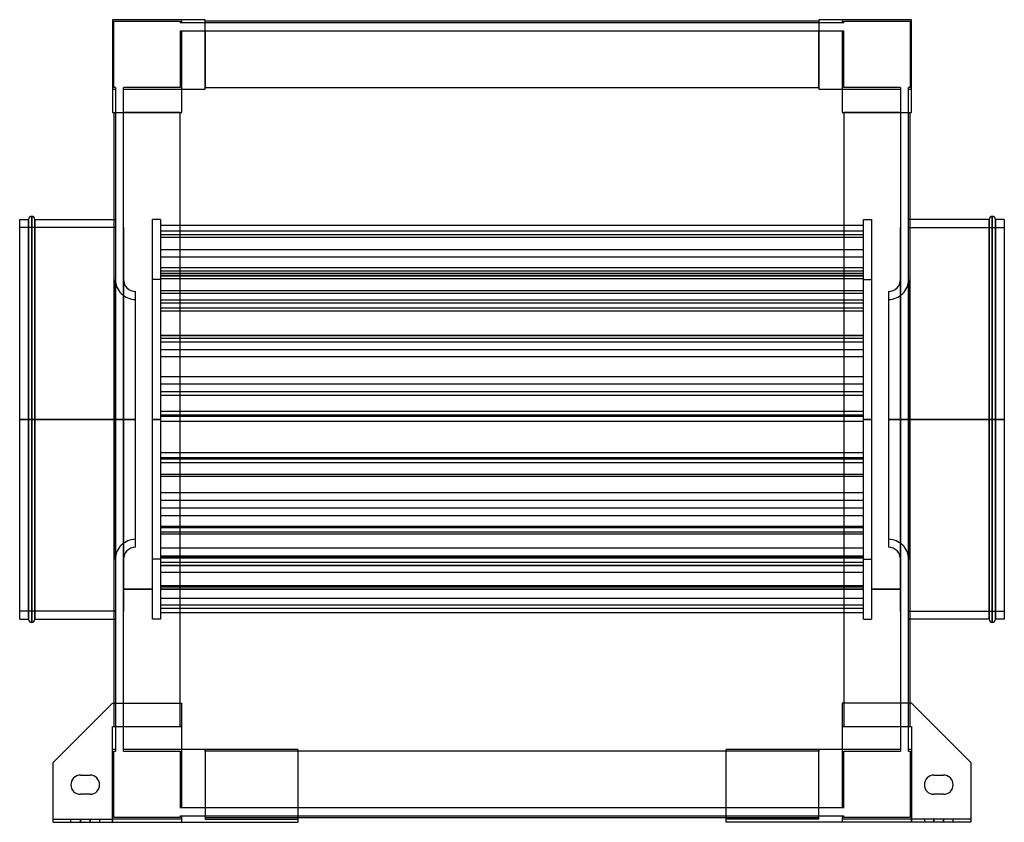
# Model space of a CAD drawing. Header units: millimetres. Extents: x -308 to 308, y -252 to 250.
import ezdxf

# ---------------------------------------------------------------- set-up
doc = ezdxf.new("R2010")
doc.units = ezdxf.units.MM
doc.layers.add('MAIN-1', color=7, linetype='Continuous')
doc.layers.add('MAIN-2', color=7, linetype='Continuous')

msp = doc.modelspace()

# ---------------------------------------------------------------- linework, layer by layer
at = {"layer": 'MAIN-1'}
for p, q in [((-192, 250), (-250, 250)), ((-250, 250), (-250, 192)), ((-192, 206.5), (-192, 250)), ((192, 249), (-192, 249)), ((192, 250), (192, 206.5)), ((250, 250), (192, 250)), ((250, 192), (250, 250)), ((-206.5, 192), (-206.5, 206.5)), ((-206.5, 206.5), (-192, 206.5)), ((-192, 207.5), (192, 207.5)), ((192, 206.5), (206.5, 206.5)), ((206.5, 206.5), (206.5, 192)), ((-250, 192), (-206.5, 192)), ((-249, 192), (-249, -177.5)), ((-207.5, -177.5), (-207.5, 192)), ((206.5, 192), (250, 192)), ((207.5, 192), (207.5, -177.5)), ((249, -177.5), (249, 192)), ((-308, 0), (-308, 125)), ((-308, 125), (-302.5, 125)), ((-302.5, 0), (-302.5, 125)), ((-300.5, 0), (-300.5, 127)), ((-298.5, 125), (-298.5, 0)), ((-298.5, 125), (-249, 125)), ((298.5, 125), (249, 125)), ((298.5, 0), (298.5, 125)), ((300.5, 127), (300.5, 0)), ((302.5, 125), (302.5, 0)), ((308, 125), (302.5, 125)), ((308, 125), (308, 0)), ((-298.5, 0), (-298.5, -125)), ((298.5, 0), (249, 0)), ((298.5, 0), (300.5, 0)), ((300.5, 0), (300.5, -127)), ((302.5, 0), (300.5, 0)), ((308, 0), (302.5, 0)), ((302.5, 0), (302.5, -125)), ((308, 0), (308, -125)), ((-302.5, 0), (-308, 0)), ((-308, -125), (-308, 0)), ((-300.5, 0), (-302.5, 0)), ((-302.5, -125), (-302.5, 0)), ((-298.5, 0), (-300.5, 0)), ((-300.5, -127), (-300.5, 0)), ((-249, 0), (-298.5, 0)), ((298.5, -125), (298.5, 0)), ((-308, -125), (-302.5, -125)), ((-298.5, -125), (-249, -125)), ((298.5, -125), (249, -125)), ((308, -125), (302.5, -125)), ((-250, -177.5), (-287, -214.5)), ((-250, -177.5), (-206.5, -177.5)), ((-206.5, -206.5), (-206.5, -177.5)), ((250, -177.5), (206.5, -177.5)), ((206.5, -177.5), (206.5, -206.5)), ((287, -214.5), (250, -177.5)), ((-134, -206.5), (-206.5, -206.5)), ((-134, -206.5), (-134, -252)), ((134, -207.5), (-134, -207.5)), ((206.5, -206.5), (134, -206.5)), ((134, -252), (134, -206.5)), ((-287, -252), (-287, -214.5)), ((287, -214.5), (287, -252)), ((-270, -222.5), (-264, -222.5)), ((264, -222.5), (270, -222.5)), ((-264, -234.5), (-270, -234.5)), ((270, -234.5), (264, -234.5)), ((-287, -252), (-134, -252)), ((-134, -249), (134, -249)), ((287, -252), (134, -252))]:
    msp.add_line(p, q, dxfattribs=at)
for centre, radius, start, end in [((-300.5, 125), 2, 89.99998, 180.00002), ((-300.5, 125), 2, 0, 89.99998), ((300.5, 125), 2, 89.99998, 180.00002), ((300.5, 125), 2, 0, 89.99998), ((-300.5, -125), 2, 180.00002, 270.00002), ((-300.5, -125), 2, 270.00002, 0), ((300.5, -125), 2, 180.00002, 270.00002), ((300.5, -125), 2, 270.00002, 0), ((-270, -228.5), 6, 89.99998, 180.00002), ((-264, -228.5), 6, 0, 89.99998), ((264, -228.5), 6, 89.99998, 180.00002), ((270, -228.5), 6, 0, 89.99998), ((-270, -228.5), 6, 180.00002, 270.00002), ((-264, -228.5), 6, 270.00002, 0), ((264, -228.5), 6, 180.00002, 270.00002), ((270, -228.5), 6, 270.00002, 0)]:
    msp.add_arc(centre, radius, start, end, dxfattribs=at)
at = {"layer": 'MAIN-2'}
for p, q in [((-250, 250), (-250, 250)), ((-250, 250), (-250, 250)), ((-249, 249), (-207.5, 249)), ((-249, 207.5), (-249, 249)), ((-249, 249), (-249, 249)), ((-207.5, 249), (-207.5, 248)), ((-207.5, 249), (-207.5, 249)), ((-207.5, 248), (-207.5, 248)), ((-206.5, 248), (-207.5, 248)), ((-206.5, 248), (-206.5, 250)), ((-206.5, 250), (-206.5, 250)), ((-206.5, 250), (-206.5, 250)), ((-206.5, 248), (-206.5, 248)), ((-206.5, 248), (-206.5, 248)), ((-192, 248), (-206.5, 248)), ((-192, 250), (-192, 250)), ((-192, 250), (-192, 250)), ((-192, 249), (-192, 249)), ((-192, 249), (-192, 249)), ((-192, 248), (-192, 248)), ((-192, 248), (-192, 248)), ((192, 248), (-192, 248)), ((192, 250), (192, 250)), ((192, 250), (192, 250)), ((192, 249), (192, 249)), ((192, 249), (192, 249)), ((192, 248), (192, 248)), ((192, 248), (192, 248)), ((206.5, 248), (192, 248)), ((206.5, 250), (206.5, 248)), ((206.5, 250), (206.5, 250)), ((206.5, 250), (206.5, 250)), ((207.5, 248), (206.5, 248)), ((206.5, 248), (206.5, 248)), ((206.5, 248), (206.5, 248)), ((207.5, 249), (249, 249)), ((207.5, 248), (207.5, 249)), ((207.5, 249), (207.5, 249)), ((207.5, 248), (207.5, 248)), ((249, 249), (249, 207.5)), ((249, 249), (249, 249)), ((250, 250), (250, 250)), ((250, 250), (250, 250)), ((-207.5, 243), (-207.5, 207.5)), ((-207.5, 243), (-206.5, 243)), ((-207.5, 243), (-207.5, 243)), ((-206.5, 243), (-192, 243)), ((-206.5, 243), (-206.5, 243)), ((-206.5, 243), (-206.5, 243)), ((-206.5, 206.5), (-206.5, 243)), ((-192, 243), (192, 243)), ((-192, 243), (-192, 243)), ((-192, 243), (-192, 243)), ((-192, 243), (-192, 207.5)), ((192, 243), (206.5, 243)), ((192, 243), (192, 243)), ((192, 243), (192, 243)), ((192, 207.5), (192, 243)), ((206.5, 243), (207.5, 243)), ((206.5, 243), (206.5, 243)), ((206.5, 243), (206.5, 243)), ((206.5, 243), (206.5, 206.5)), ((207.5, 207.5), (207.5, 243)), ((207.5, 243), (207.5, 243)), ((-250, 206.5), (-248, 206.5)), ((-250, 206.5), (-250, 206.5)), ((-250, 206.5), (-250, 206.5)), ((-248, 207.5), (-249, 207.5)), ((-249, 207.5), (-249, 207.5)), ((-248, 207.5), (-248, 206.5)), ((-248, 207.5), (-248, 207.5)), ((-248, 206.5), (-248, 192)), ((-248, 206.5), (-248, 206.5)), ((-248, 206.5), (-248, 206.5)), ((-243, 207.5), (-243, 207.5)), ((-243, 206.5), (-243, 207.5)), ((-207.5, 207.5), (-243, 207.5)), ((-243, 206.5), (-243, 206.5)), ((-243, 206.5), (-243, 206.5)), ((-243, 192), (-243, 206.5)), ((-243, 206.5), (-206.5, 206.5)), ((-207.5, 207.5), (-207.5, 207.5)), ((-206.5, 206.5), (-206.5, 206.5)), ((-206.5, 206.5), (-206.5, 206.5)), ((-206.5, 206.5), (-206.5, 206.5)), ((-206.5, 206.5), (-206.5, 206.5)), ((-206.5, 206.5), (-206.5, 206.5)), ((-206.5, 206.5), (-206.5, 206.5)), ((-192, 207.5), (-192, 207.5)), ((-192, 206.5), (-192, 207.5)), ((-192, 207.5), (-192, 207.5)), ((-192, 207.5), (-192, 207.5)), ((-192, 207.5), (-192, 207.5)), ((-192, 206.5), (-192, 206.5)), ((-192, 206.5), (-192, 206.5)), ((-192, 206.5), (-192, 206.5)), ((-192, 206.5), (-192, 206.5)), ((192, 207.5), (192, 206.5)), ((192, 207.5), (192, 207.5)), ((192, 207.5), (192, 207.5)), ((192, 207.5), (192, 207.5)), ((192, 207.5), (192, 207.5)), ((192, 206.5), (192, 206.5)), ((192, 206.5), (192, 206.5)), ((192, 206.5), (192, 206.5)), ((192, 206.5), (192, 206.5)), ((206.5, 206.5), (243, 206.5)), ((206.5, 206.5), (206.5, 206.5)), ((206.5, 206.5), (206.5, 206.5)), ((206.5, 206.5), (206.5, 206.5)), ((206.5, 206.5), (206.5, 206.5)), ((206.5, 206.5), (206.5, 206.5)), ((206.5, 206.5), (206.5, 206.5)), ((243, 207.5), (207.5, 207.5)), ((207.5, 207.5), (207.5, 207.5)), ((243, 207.5), (243, 206.5)), ((243, 207.5), (243, 207.5)), ((243, 206.5), (243, 192)), ((243, 206.5), (243, 206.5)), ((243, 206.5), (243, 206.5)), ((248, 207.5), (248, 207.5)), ((248, 206.5), (248, 207.5)), ((249, 207.5), (248, 207.5)), ((248, 206.5), (248, 206.5)), ((248, 206.5), (248, 206.5)), ((248, 192), (248, 206.5)), ((248, 206.5), (250, 206.5)), ((249, 207.5), (249, 207.5)), ((250, 206.5), (250, 206.5)), ((250, 206.5), (250, 206.5)), ((-250, 192), (-250, 192)), ((-250, 192), (-250, 192)), ((-249, 192), (-249, 192)), ((-249, 192), (-249, 192)), ((-248, 192), (-248, 192)), ((-248, 192), (-248, -192)), ((-248, 192), (-248, 192)), ((-243, 192), (-243, 192)), ((-243, 192), (-243, 192)), ((-243, -192), (-243, 192)), ((-207.5, 192), (-243, 192)), ((-207.5, 192), (-206.5, 192)), ((-207.5, 192), (-207.5, 192)), ((-207.5, 192), (-207.5, 192)), ((-207.5, 192), (-207.5, 192)), ((-207.5, 192), (-207.5, 192)), ((-206.5, 192), (-206.5, 192)), ((-206.5, 192), (-206.5, 192)), ((-206.5, 192), (-206.5, 192)), ((-206.5, 192), (-206.5, 192)), ((206.5, 192), (207.5, 192)), ((206.5, 192), (206.5, 192)), ((206.5, 192), (206.5, 192)), ((206.5, 192), (206.5, 192)), ((206.5, 192), (206.5, 192)), ((243, 192), (207.5, 192)), ((207.5, 192), (207.5, 192)), ((207.5, 192), (207.5, 192)), ((207.5, 192), (207.5, 192)), ((207.5, 192), (207.5, 192)), ((243, 192), (243, 192)), ((243, 192), (243, -192)), ((243, 192), (243, 192)), ((248, 192), (248, 192)), ((248, 192), (248, 192)), ((248, -192), (248, 192)), ((249, 192), (249, 192)), ((249, 192), (249, 192)), ((250, 192), (250, 192)), ((250, 192), (250, 192)), ((-302.5, 125), (-302.5, 0)), ((-300.5, 127), (-300.5, 0)), ((-298.5, 0), (-298.5, 125)), ((-249, 125), (-248, 125)), ((-225, 0), (-225, 125)), ((-220, 125), (-225, 125)), ((-220, 125), (-220, 0)), ((220, 0), (220, 125)), ((220, 125), (225, 125)), ((225, 125), (225, 0)), ((249, 125), (248, 125)), ((298.5, 125), (298.5, 0)), ((300.5, 0), (300.5, 127)), ((302.5, 0), (302.5, 125)), ((-248, 120), (-308, 120)), ((-248, 120), (-248, 0)), ((-243, 120), (-243, 0)), ((220, 121.28), (-220, 121.28)), ((220, 117.74), (-220, 117.74)), ((243, 0), (243, 120)), ((248, 0), (248, 120)), ((248, 120), (308, 120)), ((220, 115.46), (-220, 115.46)), ((220, 113.67), (-220, 113.67)), ((220, 106.12), (-220, 106.12)), ((220, 101.45), (-220, 101.45)), ((220, 94.76), (-220, 94.76)), ((220, 92.68), (-220, 92.68)), ((-248.09, 0), (-248.09, 87.51)), ((-248.09, 87.51), (-248.09, 0)), ((-248.09, 87.51), (-248, 87.51)), ((-243.09, 87.49), (-243.09, 0)), ((-243, 87.49), (-243.09, 87.49)), ((-220, 87.5), (-225, 87.5)), ((220, 91.22), (-220, 91.22)), ((220, 89.95), (-220, 89.95)), ((220, 89.69), (-220, 89.69)), ((220, 88.01), (-220, 88.01)), ((220, 87.5), (225, 87.5)), ((243, 87.49), (243.09, 87.49)), ((243.09, 0), (243.09, 87.49)), ((248.09, 87.51), (248, 87.51)), ((248.09, 0), (248.09, 87.51)), ((248.09, 87.51), (248.09, 0)), ((220, 80.46), (-220, 80.46)), ((-235.59, 0), (-235.59, 80.01)), ((220, 78.66), (-220, 78.66)), ((220, 74.57), (-220, 74.57)), ((235.59, 80.01), (235.59, 0)), ((220, 72.61), (-220, 72.61)), ((220, 69.58), (-220, 69.58)), ((220, 67.62), (-220, 67.62)), ((220, 52.5), (-220, 52.5)), ((220, 52.24), (-220, 52.24)), ((220, 50.67), (-220, 50.67)), ((220, 48.4), (-220, 48.4)), ((220, 43.57), (-220, 43.57)), ((220, 39.12), (-220, 39.12)), ((220, 26.55), (-220, 26.55)), ((220, 22.09), (-220, 22.09)), ((220, 17.26), (-220, 17.26)), ((220, 14.99), (-220, 14.99)), ((-308, 0), (-302.5, 0)), ((-308, 0), (-248, 0)), ((-302.5, 0), (-300.5, 0)), ((-302.5, 0), (-302.5, -125)), ((-300.5, 0), (-300.5, -127)), ((-300.5, 0), (-298.5, 0)), ((-298.5, 0), (-248, 0)), ((-235.59, 0), (-248.09, 0)), ((-248.09, 0), (-248.09, -87.51)), ((-248, 0), (-248, -120)), ((-243.09, 0), (-243, 0)), ((-243.09, 0), (-243.09, -87.49)), ((-235.59, 0), (-243.09, 0)), ((-243, 0), (-243, 0)), ((-243, 0), (-243, -120)), ((-225, 0), (-220, 0)), ((-220, 0), (-225, 0)), ((220, 5.04), (-220, 5.04)), ((220, 2.64), (-220, 2.64)), ((220, 1.89), (-220, 1.89)), ((-220, 0), (-220, -125)), ((225, 0), (220, 0)), ((220, 0), (225, 0)), ((225, 0), (225, -125)), ((235.59, 0), (248.09, 0)), ((235.59, 0), (243.09, 0)), ((243, 0), (243, 0)), ((243.09, 0), (243, 0)), ((243, -120), (243, 0)), ((243.09, -87.49), (243.09, 0)), ((308, 0), (248, 0)), ((249, 0), (248, 0)), ((248.09, 0), (248.09, -87.51)), ((298.5, 0), (298.5, -125)), ((-248, 0), (-308, 0)), ((-298.5, -125), (-298.5, 0)), ((-248, 0), (-249, 0)), ((-248.09, 0), (-235.59, 0)), ((-248.09, -87.51), (-248.09, 0)), ((-243, 0), (-243.09, 0)), ((-243.09, 0), (-235.59, 0)), ((-243, 0), (-243, 0)), ((-235.59, -80.01), (-235.59, 0)), ((-225, -125), (-225, 0)), ((-220, 0), (-225, 0)), ((-225, 0), (-220, 0)), ((220, -1.25), (-220, -1.25)), ((220, -125), (220, 0)), ((220, 0), (225, 0)), ((225, 0), (220, 0)), ((248.09, 0), (235.59, 0)), ((235.59, 0), (235.59, -80.01)), ((243.09, 0), (235.59, 0)), ((243, 0), (243, 0)), ((243, 0), (243.09, 0)), ((248, 0), (308, 0)), ((248, 0), (298.5, 0)), ((248, -120), (248, 0)), ((248.09, -87.51), (248.09, 0)), ((298.5, 0), (300.5, 0)), ((300.5, -127), (300.5, 0)), ((300.5, 0), (302.5, 0)), ((302.5, 0), (308, 0)), ((302.5, -125), (302.5, 0)), ((220, -20.96), (-220, -20.96)), ((220, -24.1), (-220, -24.1)), ((220, -24.85), (-220, -24.85)), ((220, -27.25), (-220, -27.25)), ((220, -34.37), (-220, -34.37)), ((220, -35.66), (-220, -35.66)), ((220, -45.86), (-220, -45.86)), ((220, -50.69), (-220, -50.69)), ((220, -55.56), (-220, -55.56)), ((220, -60.39), (-220, -60.39)), ((220, -67.05), (-220, -67.05)), ((220, -67.83), (-220, -67.83)), ((220, -70.59), (-220, -70.59)), ((220, -71.88), (-220, -71.88)), ((220, -80.56), (-220, -80.56)), ((220, -85.49), (-220, -85.49)), ((-248, -87.51), (-248.09, -87.51)), ((-243, -87.49), (-243.09, -87.49)), ((-220, -87.5), (-225, -87.5)), ((220, -86.42), (-220, -86.42)), ((220, -86.84), (-220, -86.84)), ((220, -89.56), (-220, -89.56)), ((220, -91.36), (-220, -91.36)), ((220, -91.62), (-220, -91.62)), ((220, -87.5), (225, -87.5)), ((243, -87.49), (243.09, -87.49)), ((248, -87.51), (248.09, -87.51)), ((220, -95.81), (-220, -95.81)), ((220, -104.09), (-220, -104.09)), ((-243, -106.25), (-225, -106.25)), ((-225, -106.25), (-243, -106.25)), ((-225, -106.25), (-243, -106.25)), ((-225, -106.25), (-243, -106.25)), ((220, -104.87), (-220, -104.87)), ((-220, -106.25), (220, -106.25)), ((220, -106.25), (-220, -106.25)), ((220, -106.25), (-220, -106.25)), ((220, -106.25), (-220, -106.25)), ((225, -106.25), (243, -106.25)), ((243, -106.25), (225, -106.25)), ((243, -106.25), (225, -106.25)), ((243, -106.25), (225, -106.25)), ((220, -112.04), (-220, -112.04)), ((220, -116.24), (-220, -116.24)), ((-248, -120), (-308, -120)), ((220, -118.29), (-220, -118.29)), ((220, -121.01), (-220, -121.01)), ((248, -120), (308, -120)), ((-249, -125), (-248, -125)), ((-220, -125), (-225, -125)), ((220, -125), (225, -125)), ((249, -125), (248, -125)), ((-250, -177.5), (-250, -177.5)), ((-250, -177.5), (-250, -177.5)), ((-249, -177.5), (-249, -192)), ((-207.5, -192), (-207.5, -177.5)), ((-206.5, -177.5), (-206.5, -177.5)), ((-206.5, -177.5), (-206.5, -177.5)), ((206.5, -177.5), (206.5, -177.5)), ((206.5, -177.5), (206.5, -177.5)), ((207.5, -177.5), (207.5, -192)), ((249, -192), (249, -177.5)), ((250, -177.5), (250, -177.5)), ((250, -177.5), (250, -177.5)), ((-250, -192), (-206.5, -192)), ((-250, -250), (-250, -192)), ((-250, -192), (-250, -192)), ((-250, -192), (-250, -192)), ((-249, -192), (-249, -192)), ((-249, -192), (-249, -192)), ((-248, -192), (-248, -192)), ((-248, -192), (-248, -206.5)), ((-248, -192), (-248, -192)), ((-243, -192), (-243, -192)), ((-243, -192), (-243, -192)), ((-243, -206.5), (-243, -192)), ((-243, -192), (-207.5, -192)), ((-207.5, -192), (-207.5, -192)), ((-206.5, -192), (-207.5, -192)), ((-207.5, -192), (-207.5, -192)), ((-207.5, -192), (-207.5, -192)), ((-207.5, -192), (-207.5, -192)), ((-206.5, -192), (-206.5, -192)), ((-206.5, -192), (-206.5, -192)), ((-206.5, -192), (-206.5, -192)), ((-206.5, -192), (-206.5, -192)), ((206.5, -192), (250, -192)), ((206.5, -192), (206.5, -192)), ((207.5, -192), (206.5, -192)), ((206.5, -192), (206.5, -192)), ((206.5, -192), (206.5, -192)), ((206.5, -192), (206.5, -192)), ((207.5, -192), (243, -192)), ((207.5, -192), (207.5, -192)), ((207.5, -192), (207.5, -192)), ((207.5, -192), (207.5, -192)), ((207.5, -192), (207.5, -192)), ((243, -192), (243, -192)), ((243, -192), (243, -206.5)), ((243, -192), (243, -192)), ((248, -192), (248, -192)), ((248, -192), (248, -192)), ((248, -206.5), (248, -192)), ((249, -192), (249, -192)), ((249, -192), (249, -192)), ((250, -192), (250, -250)), ((250, -192), (250, -192)), ((250, -192), (250, -192)), ((-250, -206.5), (-250, -206.5)), ((-248, -206.5), (-250, -206.5)), ((-250, -206.5), (-250, -206.5)), ((-249, -207.5), (-248, -207.5)), ((-249, -249), (-249, -207.5)), ((-249, -207.5), (-249, -207.5)), ((-248, -206.5), (-248, -207.5)), ((-248, -206.5), (-248, -206.5)), ((-248, -206.5), (-248, -206.5)), ((-248, -207.5), (-248, -207.5)), ((-243, -206.5), (-243, -206.5)), ((-243, -207.5), (-243, -206.5)), ((-243, -206.5), (-243, -206.5)), ((-206.5, -206.5), (-243, -206.5)), ((-243, -207.5), (-243, -207.5)), ((-243, -207.5), (-207.5, -207.5)), ((-207.5, -207.5), (-207.5, -243)), ((-207.5, -207.5), (-207.5, -207.5)), ((-206.5, -206.5), (-206.5, -206.5)), ((-206.5, -206.5), (-206.5, -206.5)), ((-206.5, -206.5), (-206.5, -206.5)), ((-206.5, -243), (-206.5, -206.5)), ((-206.5, -206.5), (-206.5, -206.5)), ((-206.5, -206.5), (-206.5, -206.5)), ((-206.5, -206.5), (-206.5, -206.5)), ((-192, -206.5), (-192, -206.5)), ((-192, -206.5), (-192, -250)), ((-192, -206.5), (-192, -206.5)), ((-192, -207.5), (-192, -206.5)), ((-192, -206.5), (-192, -206.5)), ((-192, -206.5), (-192, -206.5)), ((-192, -207.5), (-192, -207.5)), ((-192, -207.5), (-192, -243)), ((-192, -207.5), (-192, -207.5)), ((-192, -207.5), (-192, -207.5)), ((-134, -207.5), (-192, -207.5)), ((-192, -207.5), (-192, -207.5)), ((-134, -206.5), (-134, -206.5)), ((-134, -206.5), (-134, -206.5)), ((134, -206.5), (134, -206.5)), ((134, -206.5), (134, -206.5)), ((192, -207.5), (134, -207.5)), ((192, -206.5), (192, -206.5)), ((192, -250), (192, -206.5)), ((192, -206.5), (192, -206.5)), ((192, -206.5), (192, -207.5)), ((192, -206.5), (192, -206.5)), ((192, -206.5), (192, -206.5)), ((192, -207.5), (192, -207.5)), ((192, -243), (192, -207.5)), ((192, -207.5), (192, -207.5)), ((192, -207.5), (192, -207.5)), ((192, -207.5), (192, -207.5)), ((206.5, -206.5), (206.5, -206.5)), ((206.5, -206.5), (206.5, -206.5)), ((243, -206.5), (206.5, -206.5)), ((206.5, -206.5), (206.5, -206.5)), ((206.5, -206.5), (206.5, -206.5)), ((206.5, -206.5), (206.5, -243)), ((206.5, -206.5), (206.5, -206.5)), ((206.5, -206.5), (206.5, -206.5)), ((207.5, -207.5), (243, -207.5)), ((207.5, -243), (207.5, -207.5)), ((207.5, -207.5), (207.5, -207.5)), ((243, -206.5), (243, -206.5)), ((243, -206.5), (243, -207.5)), ((243, -206.5), (243, -206.5)), ((243, -207.5), (243, -207.5)), ((248, -206.5), (248, -206.5)), ((248, -207.5), (248, -206.5)), ((248, -206.5), (248, -206.5)), ((250, -206.5), (248, -206.5)), ((248, -207.5), (248, -207.5)), ((248, -207.5), (249, -207.5)), ((249, -207.5), (249, -249)), ((249, -207.5), (249, -207.5)), ((250, -206.5), (250, -206.5)), ((250, -206.5), (250, -206.5)), ((-287, -214.5), (-287, -214.5)), ((-287, -214.5), (-287, -214.5)), ((287, -214.5), (287, -214.5)), ((287, -214.5), (287, -214.5)), ((-270, -222.5), (-270, -222.5)), ((-270, -222.5), (-270, -222.5)), ((-264, -222.5), (-264, -222.5)), ((-264, -222.5), (-264, -222.5)), ((264, -222.5), (264, -222.5)), ((264, -222.5), (264, -222.5)), ((270, -222.5), (270, -222.5)), ((270, -222.5), (270, -222.5)), ((-276, -228.5), (-276, -228.5)), ((-276, -228.5), (-276, -228.5)), ((-258, -228.5), (-258, -228.5)), ((-258, -228.5), (-258, -228.5)), ((258, -228.5), (258, -228.5)), ((258, -228.5), (258, -228.5)), ((276, -228.5), (276, -228.5)), ((276, -228.5), (276, -228.5)), ((-270, -234.5), (-270, -234.5)), ((-270, -234.5), (-270, -234.5)), ((-264, -234.5), (-264, -234.5)), ((-264, -234.5), (-264, -234.5)), ((264, -234.5), (264, -234.5)), ((264, -234.5), (264, -234.5)), ((270, -234.5), (270, -234.5)), ((270, -234.5), (270, -234.5)), ((-206.5, -243), (-207.5, -243)), ((-207.5, -243), (-207.5, -243)), ((-206.5, -243), (-206.5, -243)), ((-206.5, -243), (-206.5, -243)), ((-192, -243), (-206.5, -243)), ((-192, -243), (-192, -243)), ((192, -243), (-192, -243)), ((-192, -243), (-192, -243)), ((192, -243), (192, -243)), ((206.5, -243), (192, -243)), ((192, -243), (192, -243)), ((207.5, -243), (206.5, -243)), ((206.5, -243), (206.5, -243)), ((206.5, -243), (206.5, -243)), ((207.5, -243), (207.5, -243)), ((-287, -250), (-287, -250)), ((-287, -250), (-287, -250)), ((-287, -250), (-250, -250)), ((-287, -252), (-287, -252)), ((-287, -252), (-287, -252)), ((-276, -252), (-276, -250)), ((-276, -252), (-276, -250)), ((-270, -252), (-270, -250)), ((-270, -252), (-270, -250)), ((-270, -250), (-270, -252)), ((-270, -250), (-270, -252)), ((-264, -250), (-264, -252)), ((-264, -250), (-264, -252)), ((-264, -252), (-264, -250)), ((-264, -252), (-264, -250)), ((-258, -250), (-258, -252)), ((-258, -250), (-258, -252)), ((-250, -250), (-250, -250)), ((-250, -250), (-250, -252)), ((-250, -250), (-250, -250)), ((-206.5, -250), (-250, -250)), ((-250, -252), (-250, -250)), ((-207.5, -249), (-249, -249)), ((-249, -249), (-249, -249)), ((-207.5, -248), (-207.5, -249)), ((-207.5, -248), (-206.5, -248)), ((-207.5, -248), (-207.5, -248)), ((-207.5, -249), (-207.5, -249)), ((-206.5, -248), (-192, -248)), ((-206.5, -252), (-206.5, -248)), ((-206.5, -248), (-206.5, -248)), ((-206.5, -248), (-206.5, -248)), ((-206.5, -250), (-206.5, -250)), ((-206.5, -250), (-206.5, -250)), ((-206.5, -252), (-206.5, -252)), ((-206.5, -252), (-206.5, -252)), ((-192, -248), (-192, -248)), ((-192, -248), (192, -248)), ((-192, -248), (-192, -248)), ((-192, -249), (-192, -249)), ((-192, -249), (-134, -249)), ((-192, -249), (-192, -249)), ((-192, -250), (-192, -250)), ((-192, -250), (-192, -250)), ((-192, -250), (-134, -250)), ((-134, -250), (-134, -250)), ((-134, -250), (-134, -250)), ((-134, -252), (-134, -252)), ((-134, -252), (-134, -252)), ((134, -249), (192, -249)), ((192, -250), (134, -250)), ((134, -250), (134, -250)), ((134, -250), (134, -250)), ((134, -252), (134, -252)), ((134, -252), (134, -252)), ((192, -248), (206.5, -248)), ((192, -248), (192, -248)), ((192, -248), (192, -248)), ((192, -249), (192, -249)), ((192, -249), (192, -249)), ((192, -250), (192, -250)), ((192, -250), (192, -250)), ((206.5, -248), (206.5, -248)), ((206.5, -248), (206.5, -252)), ((206.5, -248), (206.5, -248)), ((206.5, -248), (207.5, -248)), ((206.5, -250), (206.5, -250)), ((250, -250), (206.5, -250)), ((206.5, -250), (206.5, -250)), ((206.5, -252), (206.5, -252)), ((206.5, -252), (206.5, -252)), ((207.5, -248), (207.5, -248)), ((207.5, -249), (207.5, -248)), ((249, -249), (207.5, -249)), ((207.5, -249), (207.5, -249)), ((249, -249), (249, -249)), ((250, -250), (250, -250)), ((287, -250), (250, -250)), ((250, -250), (250, -252)), ((250, -250), (250, -250)), ((250, -252), (250, -250)), ((258, -250), (258, -252)), ((258, -250), (258, -252)), ((264, -250), (264, -252)), ((264, -250), (264, -252)), ((264, -252), (264, -250)), ((264, -252), (264, -250)), ((270, -252), (270, -250)), ((270, -252), (270, -250)), ((270, -250), (270, -252)), ((270, -250), (270, -252)), ((276, -252), (276, -250)), ((276, -252), (276, -250)), ((287, -250), (287, -250)), ((287, -250), (287, -250)), ((287, -252), (287, -252)), ((287, -252), (287, -252))]:
    msp.add_line(p, q, dxfattribs=at)
for centre, radius, start, end in [((-235.59, 87.51), 12.5, 179.99996, 270.00002), ((-235.59, 87.51), 7.5, 180.15279, 270.00002), ((235.59, 87.51), 12.5, 269.99996, 0), ((235.59, 87.51), 7.5, 269.99996, 359.84719), ((-235.59, -87.51), 12.5, 89.99998, 180.00004), ((-235.59, -87.51), 7.5, 89.99998, 179.84721), ((235.59, -87.51), 12.5, 0, 90.00004), ((235.59, -87.51), 7.5, 0.15281, 90.00004)]:
    msp.add_arc(centre, radius, start, end, dxfattribs=at)

doc.saveas('drawing.dxf')
